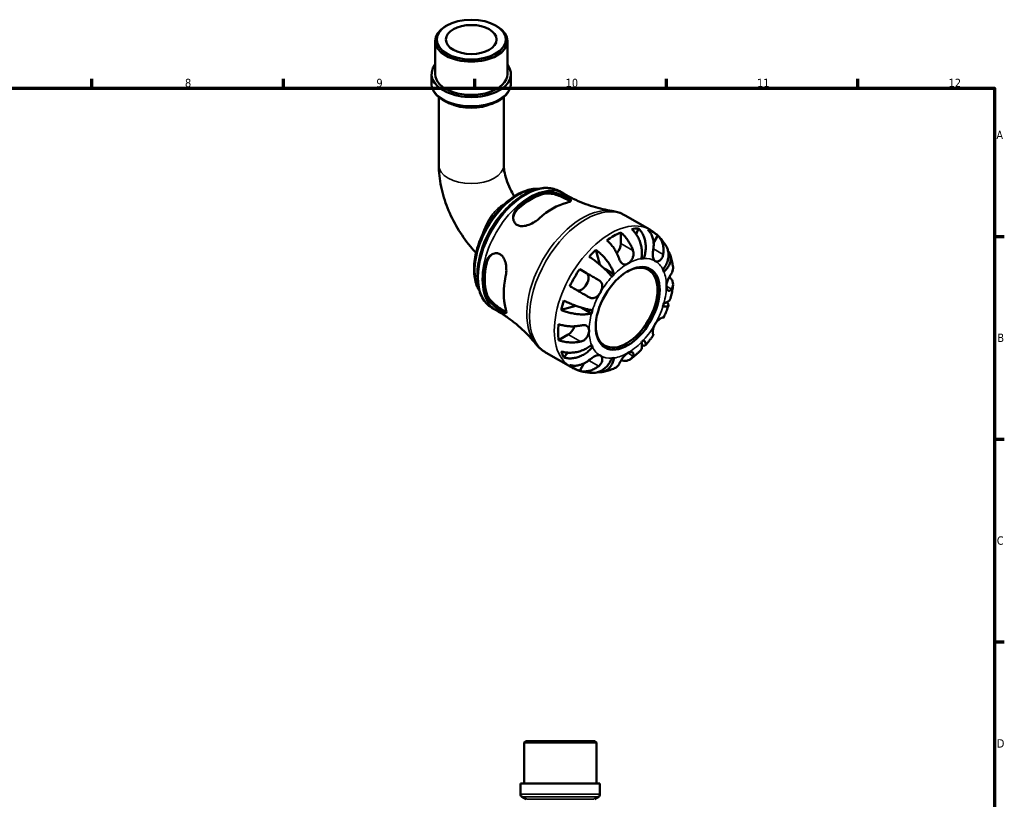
# Model space of a CAD drawing. Header units: millimetres. Extents: x 0 to 905, y -212 to 599.
# Tile 5 of 5: x 464 to 825, y 314 to 599. Entities that reach past the tile are written whole.
import ezdxf

# ---------------------------------------------------------------- set-up
doc = ezdxf.new("R2010")
doc.units = ezdxf.units.MM
for name, color, linetype, lineweight in [('Border (ANSI)', 7, 'Continuous', 70), ('Visible (ANSI)', 7, 'Continuous', 50), ('Visible Narrow (ANSI)', 7, 'Continuous', 35)]:
    doc.layers.add(name, color=color, linetype=linetype, lineweight=lineweight)
doc.styles.add('Note Text (ANSI)', font='tahoma.ttf')

# ---------------------------------------------------------------- blocks, each defined once
blk = doc.blocks.new('Borders Default Border')
at = {"layer": 'Border (ANSI)'}
for p, q in [((490.58, 574), (490.58, 577.45)), ((560.67, 574), (560.67, 577.45)), ((630.75, 574), (630.75, 577.45)), ((700.83, 574), (700.83, 577.45)), ((770.92, 574), (770.92, 577.45)), ((821, 519.75), (824.45, 519.75)), ((821, 445.5), (824.45, 445.5)), ((821, 371.25), (824.45, 371.25))]:
    blk.add_line(p, q, dxfattribs=at)
at = {"layer": 'Border (ANSI)', "flags": 128}
blk.add_lwpolyline([(20, 20), (20, 574), (821, 574), (821, 20), (20, 20)], dxfattribs=at)
at = {"layer": 'Border (ANSI)', "attachment_point": 7, "style": 'Note Text (ANSI)'}
for s, insert, char_height in [('8', (524.63, 574.33), 3.05), ('9', (594.7, 574.34), 3.05), ('10', (663.96, 574.34), 3.048), ('11', (734.04, 574.4), 3.048), ('12', (804.13, 574.4), 3.048), ('A', (821.63, 555.35), 3.05), ('B', (821.99, 481.1), 3.05), ('C', (821.8, 406.8), 3.05), ('D', (821.81, 332.6), 3.05)]:
    blk.add_mtext(s, dxfattribs=dict(at, insert=insert, char_height=char_height))

msp = doc.modelspace()

# ---------------------------------------------------------------- linework, layer by layer
at = {"layer": 'Visible (ANSI)'}
for p, q in [((620.445, 596.921), (620.033, 596.682)), ((638.39, 596.921), (638.802, 596.682)), ((616.197, 579.122), (616.197, 591.319)), ((642.638, 579.122), (642.638, 591.319)), ((614.875, 575.867), (614.875, 579.122)), ((643.96, 575.867), (643.96, 579.122)), ((617.519, 570.719), (617.519, 545.909)), ((641.316, 570.719), (641.316, 545.909)), ((661.712, 536.238), (663.183, 535.391)), ((685.756, 527.411), (694.801, 522.203)), ((690.607, 522.659), (689.782, 520.565)), ((684.148, 521.18), (684.148, 517.099)), ((697.698, 520.056), (696.171, 517.411)), ((675.044, 514.868), (676.44, 509.431)), ((692.521, 511.661), (691.772, 512.092)), ((669.106, 507.753), (671.602, 506.304)), ((681.702, 505.832), (678.264, 507.811)), ((667.746, 494.317), (662.309, 492.811)), ((637.11, 493.515), (638.581, 492.668)), ((673.461, 491.558), (669.952, 493.579)), ((664.914, 483.786), (661.384, 481.753)), ((673.808, 479.249), (673.057, 479.681)), ((656.812, 477.15), (665.857, 471.941)), ((664.732, 477.173), (663.322, 475.401)), ((670.647, 473.201), (669.106, 470.532)), ((649.359, 334.991), (648.779, 334.411)), ((675.22, 334.411), (648.779, 334.411)), ((648.779, 319.491), (648.779, 334.411)), ((649.359, 334.991), (674.64, 334.991)), ((674.64, 334.991), (675.22, 334.411)), ((675.22, 319.491), (675.22, 334.411)), ((676.542, 319.491), (647.457, 319.491)), ((647.457, 315.511), (647.457, 319.491)), ((676.542, 315.511), (676.542, 319.491)), ((649.521, 313.65), (648.037, 314.506)), ((674.478, 313.65), (675.962, 314.506))]:
    msp.add_line(p, q, dxfattribs=at)
for centre, start, end in [((648.617, 315.511), 180, 240), ((675.382, 315.511), 300, 0)]:
    msp.add_arc(centre, 1.16, start, end, dxfattribs=at)
for centre, major_axis, ratio in [((629.418, 591.794), (-12.64, 0), 0.5758617), ((629.418, 591.794), (-9.254, 0), 0.5758617), ((686.693, 493.407), (-8.274, -14.368), 0.5780931)]:
    msp.add_ellipse(centre, major_axis=major_axis, ratio=ratio, dxfattribs=at)
for centre, major_axis, ratio, start_param, end_param in [((629.418, 591.319), (-13.22, 0), 0.5758617, 5.5016397, 10.2063236), ((629.418, 579.122), (-14.543, 0), 0.5758617, 5.8534856, 9.8544776), ((629.418, 579.122), (-13.22, 0), 0.5758617, 0, 3.1415927), ((651.363, 513.752), (12.302, 21.363), 0.5780931, 0.4938641, 1.0730649), ((651.363, 513.752), (11.982, 20.807), 0.5780931, 0.4858806, 1.0810484), ((659.282, 509.192), (-12.685, -22.028), 0.5780931, 3.6444382, 4.205676), ((681.602, 496.339), (14.381, 24.973), 0.5780931, 0.3257538, 0.455777), ((681.602, 496.339), (14.381, 24.973), 0.5780931, 0.658216, 0.9087129), ((681.602, 496.339), (14.381, 24.973), 0.5780931, 6.1560032, 6.4065), ((681.602, 515.633), (-1.797, -3.12), 0.5780931, 1.2267569, 2.3542608), ((681.602, 496.339), (14.381, 24.973), 0.5780931, 1.1111519, 1.2411751), ((651.363, 513.752), (12.302, 21.363), 0.5780931, 2.0646604, 2.6438612), ((651.363, 513.752), (11.982, 20.807), 0.5780931, 2.0566769, 2.6518447), ((686.283, 493.643), (7.985, 13.865), 0.5780931, 2.372156, 7.0526219), ((686.693, 493.407), (9.981, 17.332), 0.5780931, 0.3587599, 0.4227708), ((659.282, 509.192), (-12.685, -22.028), 0.5780931, 5.2152345, 5.7764724), ((681.602, 496.339), (14.381, 24.973), 0.5780931, 1.4436142, 1.694111), ((669.802, 503.187), (1.797, 3.12), 0.5780931, 3.2058999, 6.2812516), ((686.693, 493.407), (-9.981, -17.332), 0.5780931, 4.2857507, 4.3497617), ((686.693, 493.407), (9.981, 17.332), 0.5780931, 5.8565471, 5.920558), ((681.602, 496.339), (14.381, 24.973), 0.5780931, 1.8965501, 2.0265733), ((686.693, 493.407), (9.981, 17.332), 0.5780931, 5.0711489, 5.1351598), ((686.693, 493.407), (-9.981, -17.332), 0.5780931, 5.0711489, 5.1351598), ((681.602, 496.339), (14.381, 24.973), 0.5780931, 2.2290124, 2.4795092), ((664.914, 486.729), (-1.797, -3.12), 0.5780931, 0.7834645, 1.9182579), ((686.693, 493.407), (-9.981, -17.332), 0.5780931, 5.8565471, 5.920558), ((686.693, 493.407), (9.981, 17.332), 0.5780931, 4.2857507, 4.3497617), ((681.602, 496.339), (-14.381, -24.973), 0.5780931, 5.8235409, 5.9535641), ((681.602, 496.339), (-14.381, -24.973), 0.5780931, 6.1560032, 6.4065), ((686.693, 493.407), (-9.981, -17.332), 0.5780931, 0.3587599, 0.4227708)]:
    msp.add_ellipse(centre, major_axis=major_axis, ratio=ratio, start_param=start_param, end_param=end_param, dxfattribs=at)
for points, knots in [([(614.875, 575.867), (614.875, 574.968), (615.096, 574.073), (615.95, 572.347), (616.608, 571.526), (618.329, 570.001), (619.428, 569.314), (621.928, 568.182), (623.335, 567.741), (626.296, 567.152), (627.848, 567.002), (630.948, 567), (632.495, 567.147), (635.445, 567.727), (636.846, 568.161), (639.369, 569.29), (640.49, 569.987), (642.307, 571.596), (643.011, 572.508), (643.783, 574.259), (643.96, 575.062), (643.96, 575.867)], [3.9269908, 3.9269908, 3.9269908, 3.9269908, 4.2044318, 4.2044318, 4.5034402, 4.5034402, 4.8314308, 4.8314308, 5.1650608, 5.1650608, 5.4965459, 5.4965459, 5.8269599, 5.8269599, 6.1584233, 6.1584233, 6.4920341, 6.4920341, 6.8200299, 6.8200299, 7.0685835, 7.0685835, 7.0685835, 7.0685835]), ([(617.519, 545.909), (617.519, 543.239), (617.826, 540.575), (618.93, 535.303), (619.729, 532.695), (621.751, 527.608), (622.974, 525.129), (625.785, 520.392), (627.373, 518.134), (629.783, 515.239), (630.469, 514.465), (631.177, 513.718)], [3.1415927, 3.1415927, 3.1415927, 3.1415927, 3.410294, 3.410294, 3.6789953, 3.6789953, 3.9476965, 3.9476965, 4.2163978, 4.2163978, 4.3183378, 4.3183378, 4.3183378, 4.3183378]), ([(641.316, 545.909), (641.316, 545.271), (641.376, 544.49), (641.675, 542.673), (641.928, 541.624), (642.636, 539.434), (643.091, 538.295), (644.088, 536.218), (644.605, 535.277), (645.167, 534.375)], [3.14159265, 3.14159265, 3.14159265, 3.14159265, 3.34894347, 3.34894347, 3.57253809, 3.57253809, 3.79613271, 3.79613271, 3.98422857, 3.98422857, 3.98422857, 3.98422857]), ([(654.003, 537.167), (653.974, 537.169), (653.945, 537.17), (653.139, 537.203), (652.341, 537.148), (650.69, 536.864), (649.836, 536.631), (648.104, 535.991), (647.226, 535.581), (645.473, 534.598), (644.599, 534.023), (642.88, 532.729), (642.036, 532.009), (640.398, 530.445), (639.605, 529.6), (638.087, 527.809), (637.363, 526.862), (636.001, 524.891), (635.363, 523.866), (634.187, 521.763), (633.649, 520.685), (632.688, 518.501), (632.264, 517.396), (631.542, 515.183), (631.243, 514.076), (630.779, 511.886), (630.614, 510.804), (630.425, 508.69), (630.401, 507.659), (630.499, 505.676), (630.621, 504.723), (631.01, 502.928), (631.277, 502.084), (631.848, 500.766), (632.114, 500.26), (632.414, 499.786)], [7.3586141, 7.3586141, 7.3586141, 7.3586141, 7.3643423, 7.3643423, 7.5183286, 7.5183286, 7.6780322, 7.6780322, 7.8410906, 7.8410906, 8.0053285, 8.0053285, 8.169598, 8.169598, 8.3335319, 8.3335319, 8.4971152, 8.4971152, 8.6604556, 8.6604556, 8.8237405, 8.8237405, 8.9871158, 8.9871158, 9.1507578, 9.1507578, 9.3147723, 9.3147723, 9.4791012, 9.4791012, 9.6432844, 9.6432844, 9.8058931, 9.8058931, 9.9169681, 9.9169681, 9.9169681, 9.9169681]), ([(661.712, 536.238), (660.392, 536.998), (658.88, 537.415), (655.593, 537.551), (653.81, 537.236), (650.109, 535.889), (648.188, 534.819), (644.453, 532.04), (642.641, 530.326), (639.312, 526.443), (637.796, 524.276), (635.205, 519.705), (634.128, 517.301), (632.52, 512.485), (631.989, 510.074), (631.539, 505.47), (631.621, 503.279), (632.425, 499.353), (633.143, 497.611), (634.975, 495.082), (635.969, 494.172), (637.11, 493.515)], [5.4997209, 5.4997209, 5.4997209, 5.4997209, 5.7929356, 5.7929356, 6.1019464, 6.1019464, 6.4276795, 6.4276795, 6.7555425, 6.7555425, 7.0820997, 7.0820997, 7.4080963, 7.4080963, 7.7347334, 7.7347334, 8.0626536, 8.0626536, 8.3877728, 8.3877728, 8.6413135, 8.6413135, 8.6413135, 8.6413135]), ([(656.341, 535.934), (656.49, 535.969), (656.647, 535.996), (657.32, 536.077), (657.893, 536.065), (659.17, 535.908), (659.881, 535.75), (661.252, 535.351), (661.908, 535.121), (663.032, 534.68), (663.5, 534.479), (664.343, 534.09), (664.704, 533.908), (665.369, 533.53), (665.623, 533.348), (665.941, 532.985), (665.944, 532.812), (665.637, 532.497), (665.349, 532.354), (664.731, 532.15), (664.508, 532.088), (664.26, 532.027)], [-1.9564638, -1.9564638, -1.9564638, -1.9564638, -1.890339, -1.890339, -1.6850061, -1.6850061, -1.4589244, -1.4589244, -1.2518906, -1.2518906, -1.0857552, -1.0857552, -0.9194053, -0.9194053, -0.7102433, -0.7102433, -0.4523347, -0.4523347, -0.2137527, -0.2137527, -0.1036387, -0.1036387, -0.1036387, -0.1036387]), ([(656.341, 535.386), (656.857, 535.5), (657.506, 535.524), (658.915, 535.375), (659.675, 535.203), (661.06, 534.78), (661.782, 534.509), (663.132, 533.916), (663.759, 533.597), (664.773, 533.013), (665.206, 532.719), (665.491, 532.457), (665.496, 532.453), (665.5, 532.449)], [0.8533073, 0.8533073, 0.8533073, 0.8533073, 1.0825565, 1.0825565, 1.3118057, 1.3118057, 1.5244244, 1.5244244, 1.7370432, 1.7370432, 1.9546694, 1.9546694, 1.9581202, 1.9581202, 1.9581202, 1.9581202]), ([(663.183, 535.391), (664.352, 534.718), (665.546, 534.09), (667.959, 532.935), (669.177, 532.408), (671.611, 531.462), (672.825, 531.043), (675.222, 530.311), (676.404, 529.999), (678.712, 529.474), (679.838, 529.262), (680.924, 529.094)], [5.49972085, 5.49972085, 5.49972085, 5.49972085, 5.54379523, 5.54379523, 5.5878696, 5.5878696, 5.63194397, 5.63194397, 5.67601835, 5.67601835, 5.72009272, 5.72009272, 5.72009272, 5.72009272]), ([(654.304, 526.294), (654.138, 526.143), (653.962, 525.994), (653.286, 525.458), (652.741, 525.093), (651.447, 524.365), (650.684, 524.026), (649.21, 523.585), (648.498, 523.468), (647.326, 523.513), (646.856, 523.613), (646.055, 523.981), (645.728, 524.229), (645.159, 524.904), (644.951, 525.341), (644.704, 526.401), (644.715, 527.034), (645.018, 528.315), (645.326, 528.959), (645.953, 529.769), (646.159, 529.993), (646.385, 530.201)], [-1.976846, -1.976846, -1.976846, -1.976846, -1.9031641, -1.9031641, -1.705924, -1.705924, -1.4576478, -1.4576478, -1.2245583, -1.2245583, -1.0486206, -1.0486206, -0.8868322, -0.8868322, -0.6981746, -0.6981746, -0.4672608, -0.4672608, -0.2235625, -0.2235625, -0.1230578, -0.1230578, -0.1230578, -0.1230578]), ([(644.756, 526.367), (644.795, 526.88), (644.924, 527.418), (645.433, 528.572), (645.868, 529.172), (646.385, 529.652)], [0.47261078, 0.47261078, 0.47261078, 0.47261078, 0.65448666, 0.65448666, 0.88373584, 0.88373584, 0.88373584, 0.88373584]), ([(685.756, 527.411), (685.458, 527.583), (685.153, 527.744), (684.532, 528.041), (684.216, 528.178), (683.575, 528.427), (683.25, 528.539), (682.594, 528.739), (682.263, 528.827), (681.596, 528.979), (681.261, 529.043), (680.924, 529.094)], [5.49972085, 5.49972085, 5.49972085, 5.49972085, 5.54379523, 5.54379523, 5.5878696, 5.5878696, 5.63194397, 5.63194397, 5.67601835, 5.67601835, 5.72009272, 5.72009272, 5.72009272, 5.72009272]), ([(690.607, 522.659), (690.973, 522.317), (691.307, 521.925), (691.873, 521.13), (692.152, 520.653), (692.622, 519.629), (692.813, 519.083), (693.086, 518.045), (693.194, 517.459), (693.307, 516.264), (693.313, 515.655), (693.244, 514.542), (693.163, 513.935), (692.902, 512.749), (692.721, 512.17), (692.521, 511.661)], [0.1707461, 0.1707461, 0.1707461, 0.1707461, 0.33284, 0.33284, 0.4994944, 0.4994944, 0.6661487, 0.6661487, 0.8332087, 0.8332087, 1.0002688, 1.0002688, 1.1679728, 1.1679728, 1.3356767, 1.3356767, 1.3356767, 1.3356767]), ([(684.148, 521.18), (684.554, 520.85), (684.951, 520.476), (685.665, 519.721), (686.046, 519.27), (686.758, 518.308), (687.088, 517.797), (687.644, 516.83), (687.921, 516.285), (688.335, 515.325), (688.49, 514.915), (688.62, 514.524)], [0.17075309, 0.17075309, 0.17075309, 0.17075309, 0.33215152, 0.33215152, 0.49888818, 0.49888818, 0.66562485, 0.66562485, 0.83351137, 0.83351137, 0.95687373, 0.95687373, 0.95687373, 0.95687373]), ([(691.684, 511.58), (691.783, 512.079), (691.853, 512.647), (691.897, 513.812), (691.872, 514.409), (691.753, 515.504), (691.649, 516.103), (691.351, 517.28), (691.158, 517.858), (690.742, 518.882), (690.48, 519.421), (689.888, 520.433), (689.557, 520.906), (688.915, 521.693), (688.548, 522.082), (688.161, 522.422)], [4.0142509, 4.0142509, 4.0142509, 4.0142509, 4.1819549, 4.1819549, 4.3496588, 4.3496588, 4.5167189, 4.5167189, 4.6837789, 4.6837789, 4.8504333, 4.8504333, 5.0170876, 5.0170876, 5.1791816, 5.1791816, 5.1791816, 5.1791816]), ([(696.074, 515.246), (696.139, 515.656), (696.18, 516.086), (696.207, 517.088), (696.166, 517.657), (696.005, 518.662), (695.87, 519.191), (695.497, 520.186), (695.258, 520.651), (694.753, 521.426), (694.446, 521.809), (694.098, 522.145)], [4.42788405, 4.42788405, 4.42788405, 4.42788405, 4.5512464, 4.5512464, 4.71913293, 4.71913293, 4.88586959, 4.88586959, 5.05260626, 5.05260626, 5.21400469, 5.21400469, 5.21400469, 5.21400469]), ([(700.874, 515.99), (700.598, 516.482), (700.295, 516.966), (699.638, 517.909), (699.282, 518.368), (698.518, 519.251), (698.109, 519.676), (697.242, 520.483), (696.783, 520.864), (695.823, 521.575), (695.321, 521.904), (694.801, 522.203)], [5.1684042, 5.1684042, 5.1684042, 5.1684042, 5.23466753, 5.23466753, 5.30093086, 5.30093086, 5.36719419, 5.36719419, 5.43345752, 5.43345752, 5.49972085, 5.49972085, 5.49972085, 5.49972085]), ([(697.698, 520.056), (698.046, 519.72), (698.353, 519.337), (698.858, 518.562), (699.097, 518.097), (699.47, 517.102), (699.605, 516.573), (699.766, 515.567), (699.807, 514.999), (699.78, 513.997), (699.739, 513.567), (699.674, 513.157)], [0.17075309, 0.17075309, 0.17075309, 0.17075309, 0.33215152, 0.33215152, 0.49888818, 0.49888818, 0.66562485, 0.66562485, 0.83351137, 0.83351137, 0.95687373, 0.95687373, 0.95687373, 0.95687373]), ([(683.528, 511.592), (683.399, 511.983), (683.244, 512.393), (682.83, 513.353), (682.553, 513.899), (681.997, 514.865), (681.666, 515.376), (680.955, 516.338), (680.574, 516.79), (679.86, 517.544), (679.463, 517.918), (679.057, 518.248)], [4.42788405, 4.42788405, 4.42788405, 4.42788405, 4.5512464, 4.5512464, 4.71913293, 4.71913293, 4.88586959, 4.88586959, 5.05260626, 5.05260626, 5.21400469, 5.21400469, 5.21400469, 5.21400469]), ([(699.579, 507.565), (699.92, 507.993), (700.253, 508.483), (700.814, 509.495), (701.042, 510.017), (701.369, 510.981), (701.498, 511.51), (701.637, 512.558), (701.647, 513.077), (701.571, 514), (701.479, 514.489), (701.208, 515.321), (701.051, 515.673), (700.874, 515.989)], [4.0142509, 4.0142509, 4.0142509, 4.0142509, 4.18195485, 4.18195485, 4.34965881, 4.34965881, 4.51671888, 4.51671888, 4.68377895, 4.68377895, 4.85043327, 4.85043327, 4.98324926, 4.98324926, 4.98324926, 4.98324926]), ([(634.657, 509.888), (634.701, 510.085), (634.756, 510.279), (635.022, 511.053), (635.318, 511.583), (636.091, 512.532), (636.583, 512.932), (637.614, 513.445), (638.141, 513.577), (639.086, 513.56), (639.494, 513.462), (640.253, 513.076), (640.592, 512.796), (641.253, 511.996), (641.539, 511.446), (642.015, 510.086), (642.168, 509.246), (642.289, 507.601), (642.27, 506.795), (642.139, 505.673), (642.082, 505.329), (642.011, 505.001)], [-1.9564638, -1.9564638, -1.9564638, -1.9564638, -1.890339, -1.890339, -1.6850061, -1.6850061, -1.4589244, -1.4589244, -1.2518906, -1.2518906, -1.0857552, -1.0857552, -0.9194053, -0.9194053, -0.7102433, -0.7102433, -0.4523347, -0.4523347, -0.2137527, -0.2137527, -0.1036387, -0.1036387, -0.1036387, -0.1036387]), ([(635.131, 510.161), (635.29, 510.849), (635.592, 511.527), (636.341, 512.55), (636.745, 512.934), (637.174, 513.225)], [0.85330732, 0.85330732, 0.85330732, 0.85330732, 1.0825565, 1.0825565, 1.26567265, 1.26567265, 1.26567265, 1.26567265]), ([(680.866, 504.95), (680.665, 505.228), (680.408, 505.554), (679.811, 506.246), (679.472, 506.611), (678.8, 507.298), (678.406, 507.683), (677.567, 508.46), (677.122, 508.853), (676.284, 509.565), (675.813, 509.949), (674.86, 510.695), (674.377, 511.055), (673.51, 511.676), (673.048, 511.994), (672.597, 512.288)], [4.0142509, 4.0142509, 4.0142509, 4.0142509, 4.1819549, 4.1819549, 4.3496588, 4.3496588, 4.5167189, 4.5167189, 4.6837789, 4.6837789, 4.8504333, 4.8504333, 5.0170876, 5.0170876, 5.1791816, 5.1791816, 5.1791816, 5.1791816]), ([(675.044, 514.868), (675.473, 514.552), (675.903, 514.2), (676.693, 513.498), (677.124, 513.083), (677.955, 512.209), (678.355, 511.749), (679.05, 510.886), (679.41, 510.403), (680.065, 509.432), (680.361, 508.944), (680.845, 508.059), (681.077, 507.581), (681.456, 506.66), (681.603, 506.217), (681.702, 505.832)], [0.1707461, 0.1707461, 0.1707461, 0.1707461, 0.33284, 0.33284, 0.4994944, 0.4994944, 0.6661487, 0.6661487, 0.8332087, 0.8332087, 1.0002688, 1.0002688, 1.1679728, 1.1679728, 1.3356767, 1.3356767, 1.3356767, 1.3356767]), ([(688.62, 514.524), (688.621, 514.52), (688.622, 514.516), (688.686, 514.321), (688.733, 514.125), (688.793, 513.747), (688.808, 513.567), (688.813, 513.165), (688.796, 512.943), (688.695, 512.339), (688.573, 511.968), (688.207, 511.221), (687.954, 510.861), (687.364, 510.22), (687.03, 509.952), (686.693, 509.758)], [-0.58332629, -0.58332629, -0.58332629, -0.58332629, -0.58206847, -0.58206847, -0.51861604, -0.51861604, -0.4628074, -0.4628074, -0.39473272, -0.39473272, -0.27692423, -0.27692423, -0.14288351, -0.14288351, 0, 0, 0, 0]), ([(696.693, 510.727), (696.564, 510.803), (696.449, 510.902), (696.243, 511.154), (696.156, 511.309), (695.988, 511.738), (695.927, 512.033), (695.864, 512.675), (695.861, 513.013), (695.885, 513.617), (695.904, 513.871), (695.953, 514.375), (695.984, 514.623), (696.035, 514.995), (696.054, 515.122), (696.074, 515.246)], [0, 0, 0, 0, 0.07774953, 0.07774953, 0.16081914, 0.16081914, 0.27783798, 0.27783798, 0.3882896, 0.3882896, 0.46542959, 0.46542959, 0.54035429, 0.54035429, 0.57953204, 0.57953204, 0.57953204, 0.57953204]), ([(699.674, 513.157), (699.653, 513.025), (699.627, 512.894), (699.536, 512.536), (699.46, 512.316), (699.269, 511.894), (699.153, 511.695), (698.838, 511.269), (698.626, 511.065), (698.114, 510.714), (697.811, 510.6), (697.215, 510.534), (696.931, 510.589), (696.693, 510.727)], [-0.58004807, -0.58004807, -0.58004807, -0.58004807, -0.5384523, -0.5384523, -0.46383793, -0.46383793, -0.3862639, -0.3862639, -0.27840269, -0.27840269, -0.14277912, -0.14277912, 0, 0, 0, 0]), ([(701.481, 514.388), (701.564, 514.279), (701.641, 514.171), (701.928, 513.726), (702.115, 513.337), (702.366, 512.524), (702.429, 512.099), (702.446, 511.308), (702.401, 510.868), (702.185, 509.988), (702.015, 509.549), (701.61, 508.758), (701.338, 508.333), (700.687, 507.52), (700.308, 507.132), (699.925, 506.797)], [0.2794445, 0.2794445, 0.2794445, 0.2794445, 0.33284, 0.33284, 0.4994944, 0.4994944, 0.6661487, 0.6661487, 0.8332087, 0.8332087, 1.0002688, 1.0002688, 1.1679728, 1.1679728, 1.3356767, 1.3356767, 1.3356767, 1.3356767]), ([(703.274, 508.457), (703.234, 508.771), (703.188, 509.085), (703.084, 509.712), (703.025, 510.025), (702.895, 510.649), (702.822, 510.961), (702.663, 511.582), (702.577, 511.892), (702.388, 512.509), (702.286, 512.816), (702.177, 513.122)], [4.84695925, 4.84695925, 4.84695925, 4.84695925, 4.88621905, 4.88621905, 4.92547885, 4.92547885, 4.96473866, 4.96473866, 5.00399846, 5.00399846, 5.04325827, 5.04325827, 5.04325827, 5.04325827]), ([(686.693, 509.758), (686.486, 509.639), (686.28, 509.549), (685.857, 509.428), (685.642, 509.405), (685.14, 509.451), (684.868, 509.565), (684.445, 509.907), (684.287, 510.084), (684.048, 510.431), (683.961, 510.578), (683.806, 510.881), (683.737, 511.035), (683.621, 511.324), (683.573, 511.456), (683.528, 511.592)], [0, 0, 0, 0, 0.08783311, 0.08783311, 0.18435408, 0.18435408, 0.32279749, 0.32279749, 0.41754463, 0.41754463, 0.47774931, 0.47774931, 0.53276241, 0.53276241, 0.57681269, 0.57681269, 0.57681269, 0.57681269]), ([(702.762, 506.317), (702.907, 506.549), (703.029, 506.798), (703.239, 507.396), (703.296, 507.747), (703.298, 508.195), (703.29, 508.325), (703.273, 508.457)], [4.42788405, 4.42788405, 4.42788405, 4.42788405, 4.5512464, 4.5512464, 4.71913293, 4.71913293, 4.78439088, 4.78439088, 4.78439088, 4.78439088]), ([(669.106, 507.753), (669.571, 507.485), (670.057, 507.205), (670.981, 506.672), (671.504, 506.37), (672.554, 505.764), (673.08, 505.46), (674.031, 504.91), (674.544, 504.614), (675.399, 504.119), (675.751, 503.916), (676.074, 503.729)], [0.17075309, 0.17075309, 0.17075309, 0.17075309, 0.33215152, 0.33215152, 0.49888818, 0.49888818, 0.66562485, 0.66562485, 0.83351137, 0.83351137, 0.95687373, 0.95687373, 0.95687373, 0.95687373]), ([(700.836, 501.551), (700.836, 501.78), (700.859, 502.021), (700.953, 502.542), (701.027, 502.82), (701.264, 503.529), (701.451, 503.956), (701.796, 504.653), (701.943, 504.925), (702.193, 505.371), (702.297, 505.549), (702.497, 505.887), (702.593, 506.044), (702.708, 506.231), (702.735, 506.275), (702.762, 506.317)], [-2.49913258, -2.49913258, -2.49913258, -2.49913258, -2.41505436, -2.41505436, -2.32384732, -2.32384732, -2.1841143, -2.1841143, -2.08674766, -2.08674766, -2.01440674, -2.01440674, -1.93994266, -1.93994266, -1.91637503, -1.91637503, -1.91637503, -1.91637503]), ([(701.945, 504.926), (702.213, 504.677), (702.441, 504.418), (702.831, 503.873), (703.011, 503.538), (703.245, 502.853), (703.298, 502.503), (703.296, 501.861), (703.239, 501.509), (703.029, 500.912), (702.907, 500.662), (702.762, 500.43)], [0.19206451, 0.19206451, 0.19206451, 0.19206451, 0.33215152, 0.33215152, 0.49888818, 0.49888818, 0.66562485, 0.66562485, 0.83351137, 0.83351137, 0.95687373, 0.95687373, 0.95687373, 0.95687373]), ([(672.474, 497.494), (672.151, 497.681), (671.799, 497.884), (670.944, 498.378), (670.431, 498.675), (669.48, 499.225), (668.954, 499.528), (667.904, 500.134), (667.381, 500.436), (666.457, 500.969), (665.971, 501.249), (665.506, 501.517)], [4.42788405, 4.42788405, 4.42788405, 4.42788405, 4.5512464, 4.5512464, 4.71913293, 4.71913293, 4.88586959, 4.88586959, 5.05260626, 5.05260626, 5.21400469, 5.21400469, 5.21400469, 5.21400469]), ([(676.074, 503.729), (676.178, 503.669), (676.278, 503.603), (676.544, 503.406), (676.696, 503.264), (676.966, 502.944), (677.08, 502.765), (677.292, 502.304), (677.364, 502.013), (677.412, 501.315), (677.36, 500.907), (677.121, 500.057), (676.931, 499.622), (676.693, 499.21)], [-0.58004807, -0.58004807, -0.58004807, -0.58004807, -0.5384523, -0.5384523, -0.46383793, -0.46383793, -0.3862639, -0.3862639, -0.27840269, -0.27840269, -0.14277912, -0.14277912, 0, 0, 0, 0]), ([(702.762, 500.43), (702.708, 500.345), (702.651, 500.267), (702.503, 500.095), (702.409, 500.012), (702.202, 499.884), (702.09, 499.844), (701.813, 499.813), (701.649, 499.853), (701.309, 500.066), (701.145, 500.268), (700.903, 500.815), (700.836, 501.162), (700.836, 501.551)], [-0.57647647, -0.57647647, -0.57647647, -0.57647647, -0.52968676, -0.52968676, -0.46054026, -0.46054026, -0.38562403, -0.38562403, -0.27730827, -0.27730827, -0.14258086, -0.14258086, 0, 0, 0, 0]), ([(702.389, 497.097), (702.471, 497.413), (702.548, 497.728), (702.694, 498.361), (702.762, 498.678), (702.89, 499.313), (702.949, 499.63), (703.059, 500.266), (703.11, 500.584), (703.201, 501.221), (703.242, 501.539), (703.278, 501.858)], [4.37516553, 4.37516553, 4.37516553, 4.37516553, 4.41479536, 4.41479536, 4.4544252, 4.4544252, 4.49405504, 4.49405504, 4.53368488, 4.53368488, 4.57331471, 4.57331471, 4.57331471, 4.57331471]), ([(642.011, 493.49), (642.059, 493.326), (642.1, 493.171), (642.227, 492.636), (642.27, 492.323), (642.254, 491.797), (642.165, 491.631), (641.811, 491.551), (641.555, 491.623), (640.929, 491.939), (640.607, 492.135), (639.886, 492.618), (639.507, 492.889), (638.637, 493.552), (638.154, 493.945), (637.112, 494.87), (636.568, 495.408), (635.609, 496.534), (635.204, 497.122), (634.815, 497.924), (634.724, 498.154), (634.657, 498.377)], [-1.976846, -1.976846, -1.976846, -1.976846, -1.9031641, -1.9031641, -1.705924, -1.705924, -1.4576478, -1.4576478, -1.2245583, -1.2245583, -1.0486206, -1.0486206, -0.8868322, -0.8868322, -0.6981746, -0.6981746, -0.4672608, -0.4672608, -0.2235625, -0.2235625, -0.1230578, -0.1230578, -0.1230578, -0.1230578]), ([(642.263, 492.184), (642.247, 492.189), (642.231, 492.194), (641.852, 492.314), (641.389, 492.537), (640.888, 492.826), (640.387, 493.115), (639.796, 493.498), (638.608, 494.369), (638.011, 494.858), (636.954, 495.848), (636.425, 496.421), (635.592, 497.569), (635.29, 498.144), (635.131, 498.65)], [-0.2224074, -0.2224074, -0.2224074, -0.2224074, -0.2126187, -0.2126187, 0, 0, 0, 0.2126187, 0.2126187, 0.4252375, 0.4252375, 0.6544867, 0.6544867, 0.8837358, 0.8837358, 0.8837358, 0.8837358]), ([(676.693, 499.21), (676.564, 498.986), (676.421, 498.77), (676.101, 498.35), (675.923, 498.15), (675.468, 497.719), (675.183, 497.513), (674.596, 497.227), (674.301, 497.144), (673.79, 497.102), (673.58, 497.113), (673.169, 497.191), (672.969, 497.254), (672.672, 497.386), (672.572, 497.437), (672.474, 497.494)], [0, 0, 0, 0, 0.07774953, 0.07774953, 0.16081914, 0.16081914, 0.27783798, 0.27783798, 0.3882896, 0.3882896, 0.46542959, 0.46542959, 0.54035429, 0.54035429, 0.57953204, 0.57953204, 0.57953204, 0.57953204]), ([(663.322, 496.223), (663.802, 495.981), (664.309, 495.74), (665.281, 495.301), (665.835, 495.063), (666.957, 494.61), (667.526, 494.394), (668.561, 494.024), (669.123, 493.835), (670.215, 493.496), (670.745, 493.346), (671.675, 493.106), (672.16, 492.994), (673.056, 492.821), (673.467, 492.76), (673.808, 492.724)], [0.1707461, 0.1707461, 0.1707461, 0.1707461, 0.33284, 0.33284, 0.4994944, 0.4994944, 0.6661487, 0.6661487, 0.8332087, 0.8332087, 1.0002688, 1.0002688, 1.1679728, 1.1679728, 1.3356767, 1.3356767, 1.3356767, 1.3356767]), ([(700.95, 495.631), (701.096, 495.497), (701.225, 495.364), (701.479, 495.055), (701.571, 494.89), (701.647, 494.62), (701.637, 494.491), (701.498, 494.282), (701.369, 494.201), (701.042, 494.094), (700.814, 494.057), (700.253, 494.037), (699.92, 494.054), (699.579, 494.09)], [0.38588144, 0.38588144, 0.38588144, 0.38588144, 0.49949435, 0.49949435, 0.66614868, 0.66614868, 0.83320875, 0.83320875, 1.00026882, 1.00026882, 1.16797277, 1.16797277, 1.33567673, 1.33567673, 1.33567673, 1.33567673]), ([(699.794, 489.961), (699.934, 490.256), (700.069, 490.552), (700.333, 491.148), (700.462, 491.447), (700.712, 492.047), (700.833, 492.348), (701.068, 492.953), (701.182, 493.256), (701.403, 493.864), (701.509, 494.17), (701.612, 494.476)], [4.07012401, 4.07012401, 4.07012401, 4.07012401, 4.10904643, 4.10904643, 4.14796885, 4.14796885, 4.18689128, 4.18689128, 4.2258137, 4.2258137, 4.26473612, 4.26473612, 4.26473612, 4.26473612]), ([(699.925, 495.256), (700.308, 495.362), (700.687, 495.5), (701.338, 495.823), (701.61, 496.008), (702.015, 496.377), (702.185, 496.595), (702.334, 496.916), (702.365, 497.006), (702.389, 497.097)], [4.0142509, 4.0142509, 4.0142509, 4.0142509, 4.18195485, 4.18195485, 4.34965881, 4.34965881, 4.51671888, 4.51671888, 4.57987548, 4.57987548, 4.57987548, 4.57987548]), ([(652.931, 480.484), (652.241, 481.34), (651.493, 482.206), (649.881, 483.939), (649.017, 484.805), (647.181, 486.511), (646.208, 487.351), (644.169, 488.98), (643.102, 489.77), (640.892, 491.277), (639.749, 491.995), (638.581, 492.668)], [2.13775633, 2.13775633, 2.13775633, 2.13775633, 2.1818307, 2.1818307, 2.22590508, 2.22590508, 2.26997945, 2.26997945, 2.31405382, 2.31405382, 2.3581282, 2.3581282, 2.3581282, 2.3581282]), ([(673.461, 491.558), (673.079, 491.452), (672.622, 491.358), (671.635, 491.228), (671.106, 491.191), (670.099, 491.17), (669.528, 491.182), (668.36, 491.265), (667.762, 491.335), (666.668, 491.506), (666.07, 491.622), (664.897, 491.904), (664.321, 492.07), (663.318, 492.403), (662.798, 492.599), (662.309, 492.811)], [4.0142509, 4.0142509, 4.0142509, 4.0142509, 4.1819549, 4.1819549, 4.3496588, 4.3496588, 4.5167189, 4.5167189, 4.6837789, 4.6837789, 4.8504333, 4.8504333, 5.0170876, 5.0170876, 5.1791816, 5.1791816, 5.1791816, 5.1791816]), ([(661.384, 487.639), (661.874, 487.453), (662.396, 487.297), (663.408, 487.057), (663.99, 486.953), (665.179, 486.819), (665.786, 486.788), (666.901, 486.789), (667.512, 486.822), (668.55, 486.943), (668.983, 487.013), (669.386, 487.097)], [0.17075309, 0.17075309, 0.17075309, 0.17075309, 0.33215152, 0.33215152, 0.49888818, 0.49888818, 0.66562485, 0.66562485, 0.83351137, 0.83351137, 0.95687373, 0.95687373, 0.95687373, 0.95687373]), ([(669.386, 487.097), (669.535, 487.128), (669.683, 487.153), (670.043, 487.203), (670.251, 487.221), (670.668, 487.227), (670.873, 487.214), (671.34, 487.136), (671.58, 487.052), (672.036, 486.772), (672.224, 486.557), (672.486, 485.997), (672.551, 485.652), (672.551, 485.263)], [-0.57647647, -0.57647647, -0.57647647, -0.57647647, -0.52968676, -0.52968676, -0.46054026, -0.46054026, -0.38562403, -0.38562403, -0.27730827, -0.27730827, -0.14258086, -0.14258086, 0, 0, 0, 0]), ([(696.074, 483.798), (696.053, 483.81), (696.033, 483.83), (695.981, 483.904), (695.951, 483.975), (695.902, 484.169), (695.883, 484.292), (695.861, 484.645), (695.865, 484.892), (695.932, 485.523), (696.009, 485.917), (696.268, 486.756), (696.455, 487.191), (696.693, 487.604)], [-0.58004807, -0.58004807, -0.58004807, -0.58004807, -0.5384523, -0.5384523, -0.46383793, -0.46383793, -0.3862639, -0.3862639, -0.27840269, -0.27840269, -0.14277912, -0.14277912, 0, 0, 0, 0]), ([(696.693, 487.604), (696.823, 487.828), (696.966, 488.044), (697.284, 488.464), (697.46, 488.666), (697.893, 489.11), (698.153, 489.33), (698.632, 489.678), (698.848, 489.807), (699.165, 489.96), (699.279, 490.004), (699.468, 490.055), (699.543, 490.063), (699.63, 490.053), (699.654, 490.045), (699.674, 490.033)], [0, 0, 0, 0, 0.07774953, 0.07774953, 0.16081914, 0.16081914, 0.27783798, 0.27783798, 0.3882896, 0.3882896, 0.46542959, 0.46542959, 0.54035429, 0.54035429, 0.57953204, 0.57953204, 0.57953204, 0.57953204]), ([(699.674, 490.033), (699.739, 489.995), (699.78, 489.971), (699.807, 489.953), (699.766, 489.976), (699.67, 490.03), (699.654, 490.039), (699.635, 490.05)], [4.42788405, 4.42788405, 4.42788405, 4.42788405, 4.5512464, 4.5512464, 4.71913293, 4.71913293, 4.74980601, 4.74980601, 4.74980601, 4.74980601]), ([(672.551, 485.263), (672.551, 485.034), (672.528, 484.792), (672.431, 484.273), (672.354, 483.998), (672.085, 483.306), (671.858, 482.903), (671.361, 482.293), (671.13, 482.07), (670.684, 481.736), (670.483, 481.614), (670.056, 481.407), (669.832, 481.324), (669.532, 481.243), (669.459, 481.226), (669.386, 481.211)], [-2.49913258, -2.49913258, -2.49913258, -2.49913258, -2.41505436, -2.41505436, -2.32384732, -2.32384732, -2.1841143, -2.1841143, -2.08674766, -2.08674766, -2.01440674, -2.01440674, -1.93994266, -1.93994266, -1.91637503, -1.91637503, -1.91637503, -1.91637503]), ([(693.194, 479.896), (693.407, 480.137), (693.618, 480.382), (694.035, 480.877), (694.241, 481.127), (694.647, 481.633), (694.847, 481.889), (695.242, 482.405), (695.436, 482.666), (695.82, 483.192), (696.009, 483.458), (696.194, 483.726)], [3.58926113, 3.58926113, 3.58926113, 3.58926113, 3.62818263, 3.62818263, 3.66710412, 3.66710412, 3.70602562, 3.70602562, 3.74494712, 3.74494712, 3.78386862, 3.78386862, 3.78386862, 3.78386862]), ([(696.194, 483.726), (696.194, 483.726), (696.193, 483.727), (696.18, 483.735), (696.139, 483.76), (696.074, 483.798)], [0.80819257, 0.80819257, 0.80819257, 0.80819257, 0.83351137, 0.83351137, 0.95687373, 0.95687373, 0.95687373, 0.95687373]), ([(652.931, 480.484), (653.145, 480.219), (653.369, 479.961), (653.834, 479.46), (654.077, 479.218), (654.579, 478.751), (654.839, 478.526), (655.376, 478.097), (655.653, 477.893), (656.222, 477.505), (656.514, 477.321), (656.812, 477.15)], [2.13775633, 2.13775633, 2.13775633, 2.13775633, 2.1818307, 2.1818307, 2.22590508, 2.22590508, 2.26997945, 2.26997945, 2.31405382, 2.31405382, 2.3581282, 2.3581282, 2.3581282, 2.3581282]), ([(669.386, 481.211), (668.983, 481.127), (668.55, 481.057), (667.512, 480.936), (666.901, 480.903), (665.786, 480.902), (665.179, 480.932), (663.99, 481.067), (663.408, 481.171), (662.396, 481.411), (661.874, 481.567), (661.384, 481.753)], [4.42788405, 4.42788405, 4.42788405, 4.42788405, 4.5512464, 4.5512464, 4.71913293, 4.71913293, 4.88586959, 4.88586959, 5.05260626, 5.05260626, 5.21400469, 5.21400469, 5.21400469, 5.21400469]), ([(662.309, 477.646), (662.798, 477.481), (663.318, 477.358), (664.321, 477.197), (664.897, 477.147), (666.07, 477.141), (666.668, 477.185), (667.762, 477.336), (668.36, 477.458), (669.528, 477.789), (670.099, 477.998), (671.106, 478.442), (671.635, 478.719), (672.622, 479.338), (673.079, 479.682), (673.461, 480.016)], [0.1707461, 0.1707461, 0.1707461, 0.1707461, 0.33284, 0.33284, 0.4994944, 0.4994944, 0.6661487, 0.6661487, 0.8332087, 0.8332087, 1.0002688, 1.0002688, 1.1679728, 1.1679728, 1.3356767, 1.3356767, 1.3356767, 1.3356767]), ([(691.311, 477.912), (691.38, 477.979), (691.443, 478.053), (691.649, 478.345), (691.753, 478.603), (691.872, 479.141), (691.897, 479.47), (691.853, 480.198), (691.783, 480.597), (691.684, 480.982)], [0.76929191, 0.76929191, 0.76929191, 0.76929191, 0.83320875, 0.83320875, 1.00026882, 1.00026882, 1.16797277, 1.16797277, 1.33567673, 1.33567673, 1.33567673, 1.33567673]), ([(692.521, 481.864), (692.721, 481.586), (692.902, 481.304), (693.163, 480.806), (693.244, 480.589), (693.313, 480.249), (693.307, 480.095), (693.194, 479.866), (693.086, 479.792), (692.813, 479.72), (692.622, 479.716), (692.231, 479.777), (692.056, 479.82), (691.872, 479.877)], [4.0142509, 4.0142509, 4.0142509, 4.0142509, 4.18195485, 4.18195485, 4.34965881, 4.34965881, 4.51671888, 4.51671888, 4.68377895, 4.68377895, 4.85043327, 4.85043327, 4.9609653, 4.9609653, 4.9609653, 4.9609653]), ([(673.808, 479.249), (673.467, 478.821), (673.056, 478.376), (672.16, 477.556), (671.675, 477.182), (670.745, 476.566), (670.215, 476.267), (669.123, 475.768), (668.561, 475.567), (667.526, 475.284), (666.957, 475.176), (665.835, 475.069), (665.281, 475.072), (664.309, 475.163), (663.802, 475.256), (663.322, 475.401)], [4.0142509, 4.0142509, 4.0142509, 4.0142509, 4.1819549, 4.1819549, 4.3496588, 4.3496588, 4.5167189, 4.5167189, 4.6837789, 4.6837789, 4.8504333, 4.8504333, 5.0170876, 5.0170876, 5.1791816, 5.1791816, 5.1791816, 5.1791816]), ([(672.474, 474.37), (672.578, 474.454), (672.685, 474.539), (672.988, 474.775), (673.187, 474.924), (673.599, 475.219), (673.811, 475.362), (674.315, 475.679), (674.603, 475.84), (675.231, 476.124), (675.558, 476.224), (676.174, 476.279), (676.455, 476.224), (676.693, 476.086)], [-0.58004807, -0.58004807, -0.58004807, -0.58004807, -0.5384523, -0.5384523, -0.46383793, -0.46383793, -0.3862639, -0.3862639, -0.27840269, -0.27840269, -0.14277912, -0.14277912, 0, 0, 0, 0]), ([(676.693, 476.086), (676.823, 476.011), (676.938, 475.912), (677.142, 475.661), (677.227, 475.508), (677.373, 475.09), (677.409, 474.811), (677.363, 474.23), (677.289, 473.938), (677.07, 473.445), (676.955, 473.247), (676.683, 472.871), (676.529, 472.695), (676.267, 472.443), (676.172, 472.36), (676.074, 472.281)], [0, 0, 0, 0, 0.07774953, 0.07774953, 0.16081914, 0.16081914, 0.27783798, 0.27783798, 0.3882896, 0.3882896, 0.46542959, 0.46542959, 0.54035429, 0.54035429, 0.57953204, 0.57953204, 0.57953204, 0.57953204]), ([(683.528, 473.004), (683.576, 473.093), (683.627, 473.188), (683.764, 473.439), (683.853, 473.6), (684.056, 473.956), (684.17, 474.151), (684.47, 474.645), (684.662, 474.945), (685.132, 475.609), (685.411, 475.96), (686.026, 476.593), (686.357, 476.862), (686.693, 477.056)], [-0.57647647, -0.57647647, -0.57647647, -0.57647647, -0.52968676, -0.52968676, -0.46054026, -0.46054026, -0.38562403, -0.38562403, -0.27730827, -0.27730827, -0.14258086, -0.14258086, 0, 0, 0, 0]), ([(688.62, 475.935), (688.49, 475.693), (688.335, 475.461), (687.921, 474.979), (687.644, 474.752), (687.088, 474.426), (686.758, 474.296), (686.046, 474.153), (685.665, 474.141), (684.997, 474.204), (684.657, 474.271), (684.307, 474.378)], [4.42788405, 4.42788405, 4.42788405, 4.42788405, 4.5512464, 4.5512464, 4.71913293, 4.71913293, 4.88586959, 4.88586959, 5.05260626, 5.05260626, 5.19281402, 5.19281402, 5.19281402, 5.19281402]), ([(686.693, 477.056), (686.892, 477.17), (687.089, 477.257), (687.49, 477.379), (687.689, 477.408), (688.153, 477.401), (688.389, 477.32), (688.669, 477.082), (688.747, 476.958), (688.813, 476.706), (688.818, 476.588), (688.785, 476.337), (688.745, 476.203), (688.664, 476.023), (688.643, 475.979), (688.62, 475.935)], [-2.49913258, -2.49913258, -2.49913258, -2.49913258, -2.41505436, -2.41505436, -2.32384732, -2.32384732, -2.1841143, -2.1841143, -2.08674766, -2.08674766, -2.01440674, -2.01440674, -1.93994266, -1.93994266, -1.91637503, -1.91637503, -1.91637503, -1.91637503]), ([(687.632, 474.764), (687.89, 474.955), (688.145, 475.149), (688.651, 475.546), (688.902, 475.749), (689.398, 476.161), (689.643, 476.372), (690.129, 476.799), (690.369, 477.017), (690.844, 477.459), (691.079, 477.684), (691.312, 477.912)], [3.28061366, 3.28061366, 3.28061366, 3.28061366, 3.32024991, 3.32024991, 3.35988616, 3.35988616, 3.3995224, 3.3995224, 3.43915865, 3.43915865, 3.4787949, 3.4787949, 3.4787949, 3.4787949]), ([(665.506, 472.622), (665.971, 472.49), (666.457, 472.415), (667.381, 472.368), (667.904, 472.394), (668.954, 472.57), (669.48, 472.719), (670.431, 473.083), (670.944, 473.333), (671.799, 473.858), (672.151, 474.109), (672.474, 474.37)], [0.17075309, 0.17075309, 0.17075309, 0.17075309, 0.33215152, 0.33215152, 0.49888818, 0.49888818, 0.66562485, 0.66562485, 0.83351137, 0.83351137, 0.95687373, 0.95687373, 0.95687373, 0.95687373]), ([(676.074, 472.281), (675.751, 472.019), (675.399, 471.769), (674.544, 471.244), (674.031, 470.994), (673.08, 470.63), (672.554, 470.481), (671.504, 470.305), (670.981, 470.279), (670.057, 470.326), (669.571, 470.401), (669.106, 470.532)], [4.42788405, 4.42788405, 4.42788405, 4.42788405, 4.5512464, 4.5512464, 4.71913293, 4.71913293, 4.88586959, 4.88586959, 5.05260626, 5.05260626, 5.21400469, 5.21400469, 5.21400469, 5.21400469]), ([(674.179, 469.806), (674.551, 469.809), (674.946, 469.85), (675.813, 470.036), (676.284, 470.202), (677.122, 470.599), (677.567, 470.867), (678.406, 471.514), (678.8, 471.891), (679.472, 472.657), (679.811, 473.117), (680.408, 474.11), (680.665, 474.644), (680.866, 475.153)], [0.36290587, 0.36290587, 0.36290587, 0.36290587, 0.49949435, 0.49949435, 0.66614868, 0.66614868, 0.83320875, 0.83320875, 1.00026882, 1.00026882, 1.16797277, 1.16797277, 1.33567673, 1.33567673, 1.33567673, 1.33567673]), ([(681.702, 475.234), (681.603, 474.734), (681.456, 474.211), (681.077, 473.239), (680.845, 472.791), (680.361, 472.043), (680.065, 471.674), (679.41, 471.046), (679.05, 470.786), (678.355, 470.402), (677.955, 470.244), (677.124, 470.052), (676.693, 470.018), (676.157, 470.043), (676.016, 470.056), (675.873, 470.075)], [4.0142509, 4.0142509, 4.0142509, 4.0142509, 4.1819549, 4.1819549, 4.3496588, 4.3496588, 4.5167189, 4.5167189, 4.6837789, 4.6837789, 4.8504333, 4.8504333, 5.0170876, 5.0170876, 5.0734976, 5.0734976, 5.0734976, 5.0734976]), ([(681.914, 471.477), (682.041, 471.531), (682.162, 471.591), (682.553, 471.82), (682.83, 472.047), (683.244, 472.529), (683.399, 472.761), (683.528, 473.004)], [0.59826566, 0.59826566, 0.59826566, 0.59826566, 0.66562485, 0.66562485, 0.83351137, 0.83351137, 0.95687373, 0.95687373, 0.95687373, 0.95687373]), ([(665.857, 471.941), (666.371, 471.645), (666.901, 471.379), (667.984, 470.909), (668.537, 470.705), (669.656, 470.361), (670.221, 470.22), (671.355, 470.001), (671.924, 469.922), (673.056, 469.822), (673.62, 469.801), (674.179, 469.805)], [2.3581282, 2.3581282, 2.3581282, 2.3581282, 2.42360928, 2.42360928, 2.48909037, 2.48909037, 2.55457145, 2.55457145, 2.62005253, 2.62005253, 2.68553362, 2.68553362, 2.68553362, 2.68553362]), ([(677.32, 470.102), (677.64, 470.16), (677.958, 470.225), (678.587, 470.369), (678.899, 470.448), (679.517, 470.62), (679.824, 470.712), (680.431, 470.91), (680.731, 471.015), (681.327, 471.237), (681.622, 471.354), (681.914, 471.477)], [2.81077014, 2.81077014, 2.81077014, 2.81077014, 2.85003511, 2.85003511, 2.88930008, 2.88930008, 2.92856505, 2.92856505, 2.96783002, 2.96783002, 3.00709499, 3.00709499, 3.00709499, 3.00709499])]:
    msp.add_open_spline(points, degree=3, knots=knots, dxfattribs=at)
at = {"layer": 'Visible Narrow (ANSI)'}
for p, q in [((656.341, 535.386), (656.341, 535.934)), ((646.385, 529.652), (646.385, 530.201)), ((688.62, 514.524), (684.148, 517.099)), ((699.674, 513.157), (696.072, 515.232)), ((635.131, 510.161), (634.657, 509.888)), ((676.074, 503.729), (671.602, 506.304)), ((702.762, 500.43), (700.836, 501.539)), ((635.131, 498.65), (634.657, 498.377)), ((669.386, 481.211), (664.914, 483.786)), ((688.62, 475.935), (686.684, 477.05)), ((676.074, 472.281), (672.462, 474.361)), ((647.636, 315.511), (676.363, 315.511)), ((675.79, 314.506), (648.209, 314.506)), ((649.674, 313.65), (674.324, 313.65))]:
    msp.add_line(p, q, dxfattribs=at)
for centre, major_axis, ratio, start_param, end_param in [((629.418, 575.867), (14.543, 0), 0.5758617, 3.1415927, 6.2831853), ((629.418, 573.524), (11.898, 0), 0.5758617, 3.9907395, 5.4340385), ((629.418, 545.909), (11.898, 0), 0.5758617, 3.1415927, 6.2831853), ((649.411, 514.876), (-12.301, -21.361), 0.5780931, 3.1415927, 6.2831853), ((650.882, 514.029), (12.301, 21.361), 0.5780931, 0, 3.1415927), ((646.724, 533.968), (-0.579, 1.005), 0.5780931, 5.4997209, 6.2831853), ((647.784, 515.814), (-11.288, -19.602), 0.5780931, 4.060376, 5.364402), ((641.634, 531.867), (-0.579, 1.005), 0.5780931, 1.7020122, 1.8654648), ((670.075, 502.977), (14.343, 24.908), 0.5780931, 0.2203719, 2.9212208), ((671.284, 502.28), (-14.472, -25.131), 0.5780931, 3.1415927, 6.2831853), ((680.329, 497.072), (14.472, 25.131), 0.5780931, 0, 3.1415927), ((686.693, 493.407), (-9.981, -17.332), 0.5780931, 3.9250571, 4.2857507), ((686.693, 493.407), (-9.981, -17.332), 0.5780931, 3.5643635, 3.9250571), ((686.693, 493.407), (9.981, 17.332), 0.5780931, 6.2812516, 6.6419452), ((686.693, 493.407), (9.981, 17.332), 0.5780931, 5.920558, 6.2812516), ((686.693, 493.407), (-9.981, -17.332), 0.5780931, 4.3497617, 4.7104553), ((686.693, 493.407), (9.981, 17.332), 0.5780931, 5.4958534, 5.8565471), ((686.693, 493.407), (9.981, 17.332), 0.5780931, 5.1351598, 5.4958534), ((686.693, 493.407), (-9.981, -17.332), 0.5780931, 4.7104553, 5.0711489), ((686.693, 493.407), (9.981, 17.332), 0.5780931, 4.7104553, 5.0711489), ((686.693, 493.407), (-9.981, -17.332), 0.5780931, 5.1351598, 5.4958534), ((686.693, 493.407), (9.981, 17.332), 0.5780931, 4.3497617, 4.7104553), ((686.693, 493.407), (-9.981, -17.332), 0.5780931, 5.4958534, 5.8565471), ((686.693, 493.407), (9.981, 17.332), 0.5780931, 3.9250571, 4.2857507), ((686.693, 493.407), (-9.981, -17.332), 0.5780931, 5.920558, 6.2812516), ((686.693, 493.407), (-9.981, -17.332), 0.5780931, 6.2812516, 6.6419452), ((686.693, 493.407), (9.981, 17.332), 0.5780931, 3.5643635, 3.9250571)]:
    msp.add_ellipse(centre, major_axis=major_axis, ratio=ratio, start_param=start_param, end_param=end_param, dxfattribs=at)
for points, knots in [([(646.724, 534.916), (647.797, 535.534), (648.87, 536.026), (651.199, 536.817), (652.443, 537.046), (653.62, 537.073)], [-7.85398163, -7.85398163, -7.85398163, -7.85398163, -7.65277972, -7.65277972, -7.40854842, -7.40854842, -7.40854842, -7.40854842]), ([(632.296, 500.191), (631.473, 501.739), (630.967, 503.643), (630.608, 508.699), (631.06, 512.051), (632.985, 518.234), (634.258, 521.049), (637.592, 526.58), (639.726, 529.245), (643.545, 532.808), (645.134, 534.001), (646.724, 534.916)], [-3.5815128, -3.5815128, -3.5815128, -3.5815128, -3.2193136, -3.2193136, -2.7260898, -2.7260898, -2.3210644, -2.3210644, -1.869088, -1.869088, -1.5707963, -1.5707963, -1.5707963, -1.5707963]), ([(641.134, 531.404), (640.468, 531.02), (639.799, 530.523), (638.144, 529.017), (637.194, 527.882), (635.529, 525.39), (634.814, 524.031), (633.899, 521.789), (633.606, 520.919), (633.378, 520.058)], [-3.1415927, -3.1415927, -3.1415927, -3.1415927, -2.9105421, -2.9105421, -2.5486775, -2.5486775, -2.18332, -2.18332, -1.9555655, -1.9555655, -1.9555655, -1.9555655])]:
    msp.add_open_spline(points, degree=3, knots=knots, dxfattribs=at)
msp.add_open_spline([(641.755, 531.728), (641.549, 531.631), (641.342, 531.523), (641.134, 531.404)], degree=3, dxfattribs=at)

# ---------------------------------------------------------------- block references
msp.add_blockref('Borders Default Border', (0, 0))

doc.saveas('drawing.dxf')
